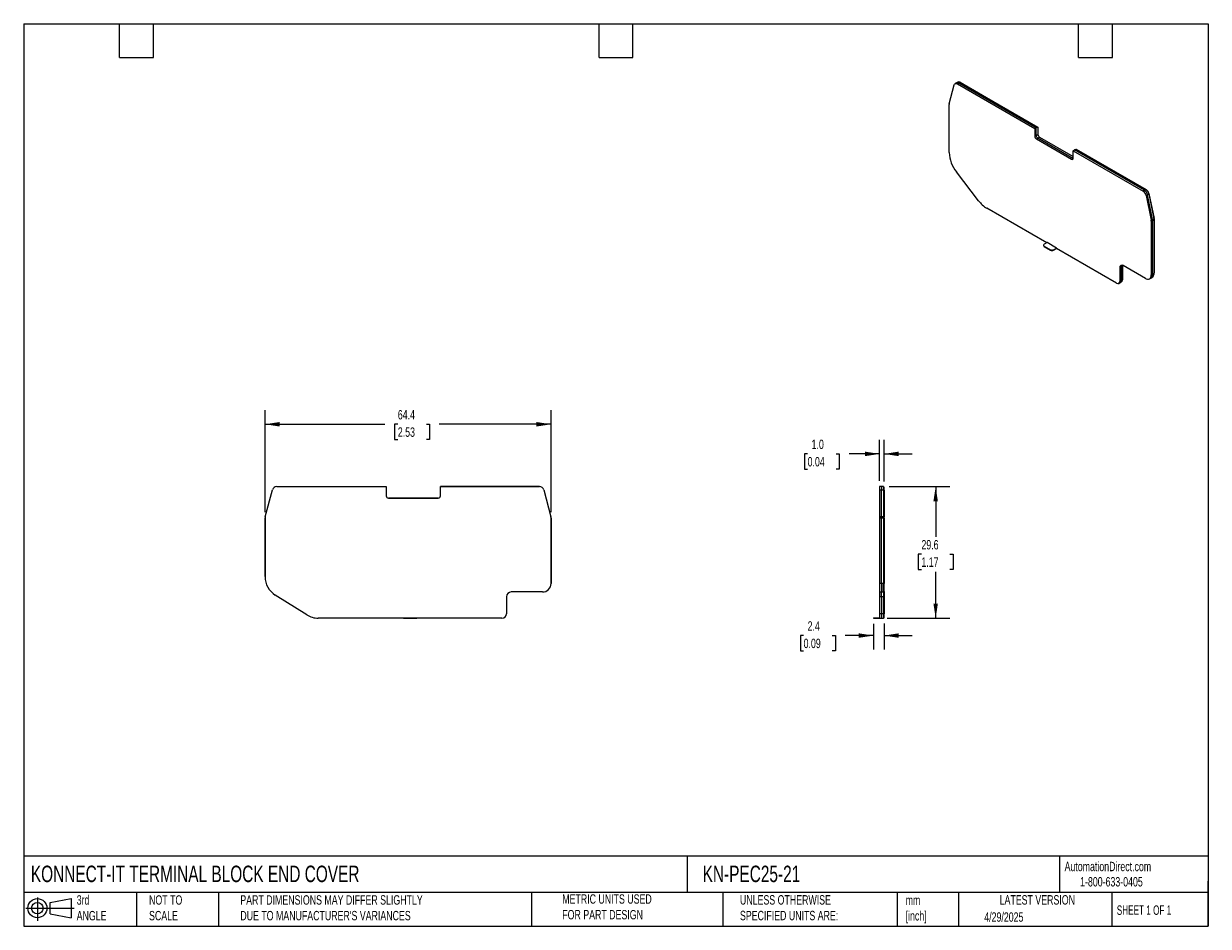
# Model space of a CAD drawing. Header units: millimetres. Extents: x 6 to 273, y 6 to 210.
import ezdxf

# ---------------------------------------------------------------- set-up
doc = ezdxf.new("R2010")
doc.units = ezdxf.units.MM
doc.linetypes.add('SLD-Solid', pattern=[0])
doc.layers.add('DIMENSIONS', color=140, linetype='SLD-Solid', lineweight=25)
doc.layers.add('TEXT', color=140, linetype='SLD-Solid', lineweight=25)
doc.layers.add('SLD-DEFPOINTS', color=7, linetype='Continuous')
doc.styles.add('SLDTEXTSTYLE0', font='TXT', dxfattribs={"width": 0.7})
doc.styles.add('SLDTEXTSTYLE1', font='TXT', dxfattribs={"width": 0.65})
doc.dimstyles.new('SLDDIMSTYLE0', dxfattribs={"dimtxt": 2.158008, "dimasz": 3.302, "dimexe": 0, "dimexo": 0.0625, "dimgap": 0.539502, "dimtad": 0, "dimtih": 1, "dimtoh": 1, "dimrnd": 1e-09, "dimzin": 12, "dimdsep": 46, "dimtxsty": 'SLDTEXTSTYLE0', "dimsah": 1, "dimcen": 0.09, "dimadec": 0, "dimazin": 3, "dimtfac": 1, "dimtofl": 0, "dimtmove": 0, "dimatfit": 3, "dimfxl": 0, "dimfrac": 2, "dimtolj": 1, "dimtzin": 12, "dimarcsym": 0})
doc.dimstyles.new('SLDDIMSTYLE1', dxfattribs={"dimtxt": 2.158008, "dimasz": 3.302, "dimexe": 0, "dimexo": 0.0625, "dimgap": 0.539502, "dimtad": 0, "dimtih": 1, "dimtoh": 1, "dimrnd": 1e-09, "dimzin": 12, "dimdsep": 46, "dimtxsty": 'SLDTEXTSTYLE0', "dimsah": 1, "dimcen": 0.09, "dimadec": 0, "dimazin": 3, "dimtfac": 1, "dimtmove": 0, "dimatfit": 0, "dimfxl": 0, "dimfrac": 2, "dimtolj": 1, "dimtzin": 12, "dimarcsym": 0})
doc.dimstyles.new('SLDDIMSTYLE2', dxfattribs={"dimtxt": 2.158008, "dimasz": 3.302, "dimexe": 0, "dimexo": 0.0625, "dimgap": 0.539502, "dimtad": 0, "dimtih": 1, "dimtoh": 1, "dimrnd": 1e-09, "dimzin": 4, "dimdsep": 46, "dimtxsty": 'SLDTEXTSTYLE0', "dimsah": 1, "dimcen": 0.09, "dimadec": 0, "dimazin": 1, "dimtfac": 1, "dimtmove": 0, "dimatfit": 0, "dimfxl": 0, "dimfrac": 2, "dimtolj": 1, "dimtzin": 12, "dimarcsym": 0})

# ---------------------------------------------------------------- blocks, each defined once
blk = doc.blocks.new('Block11')
at = {"color": 7, "linetype": 'SLD-Solid', "lineweight": 18}
for p, q in [((0, 2.88), (10.87, 2.88)), ((2.59, 5.31), (2.59, 0)), ((5.48, 4.17), (10.18, 5.03)), ((5.48, 1.6), (5.48, 4.17)), ((10.18, 5.03), (10.18, 0.73)), ((5.48, 1.6), (10.18, 0.73))]:
    blk.add_line(p, q, dxfattribs=at)
for radius in [2.15, 1.29]:
    blk.add_circle((2.59, 2.88), radius, dxfattribs=at)
blk = doc.blocks.new('Block12')
at = {"layer": 'SLD-DEFPOINTS'}
blk.add_blockref('Block11', (0, 0), dxfattribs=at)
blk = doc.blocks.new('_D')
at = {"layer": 'DIMENSIONS'}
for p, q in [((60.7, 99.56), (60.7, 122.54)), ((125.07, 99.57), (125.07, 122.54)), ((60.7, 119.37), (87.66, 119.37)), ((90.58, 119.37), (89.86, 119.37)), ((89.86, 119.37), (89.86, 115.94)), ((97, 119.37), (97.72, 119.37)), ((97.72, 119.37), (97.72, 115.94)), ((125.07, 119.37), (99.92, 119.37)), ((89.86, 115.94), (90.58, 115.94)), ((97.72, 115.94), (97, 115.94))]:
    blk.add_line(p, q, dxfattribs=at)
for points in [[(60.7, 119.37), (64, 118.86), (64, 119.88)], [(125.07, 119.37), (121.77, 119.88), (121.77, 118.86)]]:
    blk.add_solid(points, dxfattribs=at)
at = {"layer": 'DIMENSIONS', "char_height": 2.117, "attachment_point": 1, "style": 'SLDTEXTSTYLE0'}
for s, insert in [('64.4', (90.58, 122.58)), ('2.53', (90.58, 118.67))]:
    blk.add_mtext(s, dxfattribs=dict(at, insert=insert))
blk = doc.blocks.new('_D_1')
at = {"layer": 'DIMENSIONS'}
for p, q in [((197.65, 74.45), (197.65, 68.63)), ((200.05, 74.55), (200.05, 68.63)), ((181.94, 71.8), (181.21, 71.8)), ((181.21, 71.8), (181.21, 68.37)), ((188.35, 71.8), (189.08, 71.8)), ((189.08, 71.8), (189.08, 68.37)), ((197.65, 71.8), (191.27, 71.8)), ((200.05, 71.8), (206.4, 71.8)), ((181.21, 68.37), (181.94, 68.37)), ((189.08, 68.37), (188.35, 68.37))]:
    blk.add_line(p, q, dxfattribs=at)
for points in [[(197.65, 71.8), (194.35, 72.31), (194.35, 71.3)], [(200.05, 71.8), (203.35, 71.3), (203.35, 72.31)]]:
    blk.add_solid(points, dxfattribs=at)
at = {"layer": 'DIMENSIONS', "char_height": 2.117, "attachment_point": 1, "style": 'SLDTEXTSTYLE0'}
for s, insert in [('2.4', (182.84, 75.02)), ('0.09', (181.94, 71.1))]:
    blk.add_mtext(s, dxfattribs=dict(at, insert=insert))
blk = doc.blocks.new('_D_2')
at = {"layer": 'DIMENSIONS'}
for p, q in [((199.05, 106.6), (199.05, 115.88)), ((200.05, 106.5), (200.05, 115.88)), ((182.84, 112.7), (182.11, 112.7)), ((182.11, 112.7), (182.11, 109.27)), ((189.25, 112.7), (189.98, 112.7)), ((189.98, 112.7), (189.98, 109.27)), ((199.05, 112.7), (192.18, 112.7)), ((200.05, 112.7), (206.4, 112.7)), ((182.11, 109.27), (182.84, 109.27)), ((189.98, 109.27), (189.25, 109.27))]:
    blk.add_line(p, q, dxfattribs=at)
for points in [[(199.05, 112.7), (195.75, 113.21), (195.75, 112.19)], [(200.05, 112.7), (203.35, 112.19), (203.35, 113.21)]]:
    blk.add_solid(points, dxfattribs=at)
at = {"layer": 'DIMENSIONS', "char_height": 2.117, "attachment_point": 1, "style": 'SLDTEXTSTYLE0'}
for s, insert in [('1.0', (183.74, 115.91)), ('0.04', (182.84, 112))]:
    blk.add_mtext(s, dxfattribs=dict(at, insert=insert))
blk = doc.blocks.new('_D_3')
at = {"layer": 'DIMENSIONS'}
for p, q in [((201.17, 105.33), (214.84, 105.33)), ((211.67, 105.33), (211.67, 94.01)), ((208.46, 90.1), (207.73, 90.1)), ((207.73, 90.1), (207.73, 86.67)), ((214.87, 90.1), (215.6, 90.1)), ((215.6, 90.1), (215.6, 86.67)), ((207.73, 86.67), (208.46, 86.67)), ((211.67, 75.72), (211.67, 86.18)), ((215.6, 86.67), (214.87, 86.67)), ((200.75, 75.72), (214.84, 75.72))]:
    blk.add_line(p, q, dxfattribs=at)
for points in [[(211.67, 105.33), (211.16, 102.02), (212.17, 102.02)], [(211.67, 75.72), (212.17, 79.02), (211.16, 79.02)]]:
    blk.add_solid(points, dxfattribs=at)
at = {"layer": 'DIMENSIONS', "char_height": 2.117, "attachment_point": 1, "style": 'SLDTEXTSTYLE0'}
for s, insert in [('29.6', (208.46, 93.31)), ('1.17', (208.46, 89.39))]:
    blk.add_mtext(s, dxfattribs=dict(at, insert=insert))

msp = doc.modelspace()

# ---------------------------------------------------------------- linework, layer by layer
for p, q in [((214.726, 191.528), (215.869, 195.795)), ((216.353, 196.229), (216.052, 196.056)), ((216.653, 196.403), (216.353, 196.229)), ((216.552, 196.006), (216.853, 196.18)), ((216.552, 196.006), (233.996, 185.936)), ((216.853, 196.18), (217.153, 196.353)), ((234.296, 186.11), (216.853, 196.18)), ((234.296, 186.11), (216.853, 196.18)), ((217.153, 196.353), (234.597, 186.283)), ((217.224, 196.313), (217.259, 196.333)), ((217.259, 196.333), (234.703, 186.263)), ((214.702, 180.531), (214.702, 191.331)), ((234.296, 186.11), (233.996, 185.936)), ((233.996, 185.936), (233.996, 184.231)), ((233.996, 184.231), (234.296, 184.405)), ((234.597, 186.283), (234.296, 186.11)), ((234.296, 184.405), (234.296, 186.11)), ((234.296, 184.405), (234.296, 186.11)), ((234.296, 184.405), (234.703, 184.64)), ((234.597, 186.283), (234.597, 186.202)), ((234.597, 186.202), (234.703, 186.263)), ((234.65, 183.793), (235.056, 184.027)), ((234.703, 186.263), (234.703, 184.64)), ((235.056, 184.027), (242.622, 179.659)), ((234.349, 183.619), (234.65, 183.793)), ((234.349, 183.619), (242.269, 179.047)), ((242.569, 179.221), (234.65, 183.793)), ((242.569, 179.221), (234.65, 183.793)), ((242.269, 179.047), (242.569, 179.221)), ((242.569, 179.221), (242.622, 179.251)), ((242.619, 179.196), (242.569, 179.221)), ((242.619, 179.196), (242.569, 179.221)), ((242.622, 180.956), (242.923, 181.13)), ((242.622, 179.251), (242.622, 180.956)), ((242.622, 180.956), (258.371, 171.865)), ((242.923, 181.13), (243.224, 181.303)), ((258.672, 172.038), (242.923, 181.13)), ((258.672, 172.038), (242.923, 181.13)), ((243.224, 181.303), (258.972, 172.212)), ((243.33, 181.283), (243.294, 181.263)), ((243.33, 181.283), (259.078, 172.191)), ((221.328, 169.686), (216.323, 176.208)), ((258.672, 172.038), (258.371, 171.865)), ((258.972, 172.212), (258.672, 172.038)), ((259.078, 172.191), (259.04, 172.169)), ((259.054, 170.865), (259.355, 171.039)), ((259.054, 170.865), (260.196, 165.285)), ((259.355, 171.039), (259.655, 171.212)), ((260.497, 165.458), (259.355, 171.039)), ((260.497, 165.458), (259.355, 171.039)), ((259.644, 171.263), (259.693, 171.292)), ((259.655, 171.212), (260.797, 165.632)), ((259.693, 171.292), (260.835, 165.711)), ((236.663, 160.219), (223.172, 168.008)), ((260.497, 165.458), (260.196, 165.285)), ((260.797, 165.632), (260.497, 165.458)), ((260.521, 165.233), (260.821, 165.406)), ((260.835, 165.711), (260.787, 165.683)), ((260.818, 165.486), (260.857, 165.508)), ((260.821, 165.406), (260.821, 153.332)), ((260.857, 165.508), (260.857, 153.434)), ((260.22, 165.059), (260.521, 165.233)), ((260.22, 165.059), (260.22, 152.985)), ((260.521, 153.158), (260.521, 165.233)), ((260.521, 153.158), (260.521, 165.233)), ((236.734, 160.26), (236.097, 159.893)), ((238.855, 159.036), (236.734, 160.26)), ((235.951, 159.689), (235.951, 159.607)), ((236.097, 159.485), (237.511, 158.668)), ((236.097, 159.403), (236.097, 159.485)), ((236.097, 159.403), (237.511, 158.587)), ((237.511, 158.668), (237.511, 158.587)), ((238.219, 158.668), (238.855, 159.036)), ((238.219, 158.587), (238.855, 158.954)), ((238.219, 158.587), (238.219, 158.668)), ((238.855, 158.954), (238.855, 159.036)), ((252.417, 151.125), (238.855, 158.954)), ((253.424, 154.805), (253.124, 154.632)), ((253.725, 154.978), (253.424, 154.805)), ((253.424, 154.805), (253.424, 151.707)), ((253.424, 154.805), (253.424, 151.707)), ((253.725, 154.978), (253.725, 151.88)), ((253.76, 155.081), (253.729, 155.062)), ((253.762, 155.147), (253.76, 155.081)), ((253.76, 155.081), (253.76, 151.982)), ((258.877, 152.209), (253.902, 155.081)), ((253.124, 154.632), (253.124, 151.533)), ((259.827, 152.115), (260.127, 152.288)), ((260.127, 152.288), (260.428, 152.462)), ((260.521, 153.158), (260.22, 152.985)), ((260.821, 153.332), (260.521, 153.158)), ((260.857, 153.434), (260.821, 153.413)), ((252.917, 151.075), (253.217, 151.249)), ((253.424, 151.707), (253.124, 151.533)), ((253.217, 151.249), (253.518, 151.422)), ((253.725, 151.88), (253.424, 151.707)), ((253.76, 151.982), (253.725, 151.962)), ((60.73, 98.551), (62.347, 104.585)), ((63.313, 105.327), (87.982, 105.327)), ((87.982, 105.327), (87.982, 103.239)), ((122.454, 105.327), (100.182, 105.327)), ((100.182, 103.239), (100.182, 105.327)), ((100.182, 105.327), (122.454, 105.327)), ((123.42, 104.585), (125.035, 98.558)), ((199.478, 105.327), (199.053, 105.327)), ((199.053, 105.327), (199.053, 104.585)), ((199.478, 105.327), (199.053, 105.327)), ((199.053, 104.585), (199.478, 104.585)), ((199.053, 104.585), (199.053, 98.558)), ((199.903, 105.327), (199.478, 105.327)), ((199.478, 105.327), (199.478, 104.585)), ((199.903, 105.327), (199.478, 105.327)), ((199.478, 105.327), (199.478, 104.585)), ((199.478, 104.585), (199.903, 104.585)), ((199.478, 98.558), (199.478, 104.585)), ((199.478, 98.558), (199.478, 104.585)), ((199.903, 105.327), (199.903, 104.585)), ((200.053, 105.227), (199.903, 105.227)), ((199.903, 104.585), (199.903, 98.558)), ((199.903, 104.56), (200.053, 104.56)), ((200.053, 104.56), (200.053, 105.227)), ((200.053, 104.56), (200.053, 98.532)), ((99.682, 102.739), (88.482, 102.739)), ((88.482, 102.739), (99.682, 102.739)), ((60.696, 98.292), (60.696, 85.066)), ((60.696, 85.066), (60.696, 98.292)), ((125.069, 83.512), (125.069, 98.299)), ((125.069, 98.299), (125.069, 83.512)), ((199.478, 98.558), (199.053, 98.558)), ((199.053, 98.558), (199.053, 98.299)), ((199.053, 98.299), (199.478, 98.299)), ((199.053, 98.299), (199.053, 83.512)), ((199.903, 98.558), (199.478, 98.558)), ((199.478, 98.558), (199.478, 98.299)), ((199.478, 98.558), (199.478, 98.299)), ((199.478, 98.299), (199.903, 98.299)), ((199.478, 83.512), (199.478, 98.299)), ((199.478, 83.512), (199.478, 98.299)), ((199.903, 98.299), (199.903, 98.558)), ((200.053, 98.532), (199.903, 98.532)), ((199.903, 98.299), (199.903, 83.512)), ((199.903, 98.299), (200.053, 98.299)), ((200.053, 98.299), (200.053, 98.532)), ((200.053, 98.299), (200.053, 83.512)), ((199.053, 83.512), (199.053, 81.612)), ((199.478, 83.512), (199.053, 83.512)), ((199.478, 83.512), (199.478, 81.612)), ((199.903, 83.512), (199.478, 83.512)), ((199.478, 83.512), (199.478, 81.612)), ((199.903, 81.612), (199.903, 83.512)), ((200.053, 83.512), (199.903, 83.512)), ((200.053, 81.712), (200.053, 83.512)), ((70.067, 76.468), (62.989, 80.917)), ((115.033, 80.512), (115.033, 76.717)), ((123.169, 81.612), (116.133, 81.612)), ((199.053, 81.612), (199.478, 81.612)), ((199.053, 81.612), (199.053, 80.512)), ((199.478, 80.512), (199.053, 80.512)), ((199.053, 80.512), (199.053, 76.717)), ((199.478, 81.612), (199.903, 81.612)), ((199.478, 80.512), (199.478, 81.612)), ((199.478, 80.512), (199.478, 81.612)), ((199.903, 80.512), (199.478, 80.512)), ((199.478, 80.512), (199.478, 76.717)), ((199.478, 80.512), (199.478, 76.717)), ((199.903, 81.712), (200.053, 81.712)), ((199.903, 81.612), (199.903, 80.512)), ((200.053, 80.512), (199.903, 80.512)), ((199.903, 80.512), (199.903, 76.717)), ((200.053, 81.712), (200.053, 80.512)), ((200.053, 80.512), (200.053, 76.717)), ((91.854, 75.717), (72.674, 75.717)), ((91.854, 75.817), (91.854, 75.717)), ((91.854, 75.817), (92.354, 75.817)), ((91.854, 75.717), (92.354, 75.717)), ((92.354, 75.717), (92.354, 75.817)), ((92.354, 75.817), (94.354, 75.817)), ((92.354, 75.717), (94.354, 75.717)), ((94.354, 75.817), (94.354, 75.717)), ((94.354, 75.817), (94.854, 75.817)), ((94.354, 75.717), (94.854, 75.717)), ((94.854, 75.717), (94.854, 75.817)), ((114.033, 75.717), (94.854, 75.717)), ((197.653, 75.817), (197.653, 75.717)), ((197.653, 75.817), (198.153, 75.817)), ((197.653, 75.717), (198.153, 75.717)), ((198.153, 75.717), (198.153, 75.817)), ((198.153, 75.817), (199.053, 75.817)), ((198.153, 75.717), (199.053, 75.717)), ((199.478, 76.717), (199.053, 76.717)), ((199.053, 76.717), (199.053, 75.717)), ((199.053, 75.717), (199.478, 75.717)), ((199.903, 76.717), (199.478, 76.717)), ((199.478, 76.717), (199.478, 75.717)), ((199.478, 76.717), (199.478, 75.717)), ((199.478, 75.717), (199.903, 75.717)), ((199.903, 76.717), (199.903, 75.717)), ((200.053, 76.717), (199.903, 76.717)), ((199.903, 75.817), (200.053, 75.817)), ((200.053, 75.817), (200.053, 76.717))]:
    msp.add_line(p, q)
at = {"flags": 128}
for points in [[(215.869, 195.795), (215.908, 195.899), (215.964, 195.983), (216.036, 196.046), (216.122, 196.086), (216.219, 196.102), (216.325, 196.094), (216.437, 196.062), (216.552, 196.006)], [(253.742, 155.154), (253.74, 155.145), (253.725, 154.978)], [(260.781, 152.979), (260.837, 153.189), (260.857, 153.434)]]:
    msp.add_lwpolyline(points, dxfattribs=at)
for centre, radius, start, end in [((216.559, 195.766), 0.507, 54.67243, 114.01713), ((216.559, 195.766), 0.507, 54.67243, 114.01713), ((216.861, 195.954), 0.495, 53.84976, 114.8398), ((216.946, 195.823), 0.599, 58.4065, 83.44659), ((215.467, 191.338), 0.765, 165.57454, 180.51), ((234.763, 184.266), 0.768, 182.60548, 237.39452), ((235.064, 184.44), 0.768, 182.60548, 237.39452), ((235.064, 184.44), 0.768, 182.60548, 237.39452), ((235.471, 184.675), 0.768, 182.60549, 237.39451), ((222.148, 180.857), 7.453, 182.50892, 218.59831), ((242.407, 179.216), 0.218, 230.79677, 9.21388), ((257.519, 170.549), 1.567, 11.62807, 57.06595), ((257.82, 170.723), 1.567, 11.62779, 57.0661), ((257.82, 170.723), 1.567, 11.62779, 57.0661), ((258.12, 170.896), 1.567, 11.62807, 57.06595), ((258.311, 171.008), 1.411, 11.62779, 57.06609), ((226.536, 173.556), 6.489, 216.62101, 238.77119), ((259.392, 165.226), 1.129, 0.346, 11.8652), ((259.392, 165.226), 1.129, 0.346, 11.8652), ((259.693, 165.4), 1.129, 0.34601, 11.8652), ((259.841, 165.502), 1.016, 0.34601, 11.8652), ((259.092, 165.053), 1.129, 0.346, 11.8652), ((236.201, 159.632), 0.251, 185.6948, 245.62534), ((236.175, 159.689), 0.218, 110.78342, 249.21658), ((237.865, 159.351), 0.769, 242.60967, 297.39033), ((237.865, 159.269), 0.769, 242.60967, 297.39033), ((253.598, 154.708), 0.48, 50.79671, 189.21404), ((254.092, 154.835), 0.668, 148.38525, 182.59288), ((254.092, 154.835), 0.668, 148.38525, 182.59288), ((259.397, 152.859), 0.833, 231.32561, 8.68527), ((259.597, 153.052), 0.93, 304.77893, 6.53327), ((259.597, 153.052), 0.93, 304.77893, 6.53327), ((259.871, 153.237), 0.955, 305.64976, 5.66244), ((252.693, 151.463), 0.437, 230.79671, 9.21404), ((252.949, 151.646), 0.48, 304.05635, 7.25583), ((252.949, 151.646), 0.48, 304.05635, 7.25583), ((253.249, 151.82), 0.48, 304.05635, 7.25583), ((253.178, 151.962), 0.583, 336.20048, 1.94568), ((63.313, 104.327), 1, 90.00002, 164.99994), ((122.454, 104.327), 1, 15, 90.00001), ((88.482, 103.239), 0.5, 180, 270), ((99.682, 103.239), 0.5, 270, 360), ((61.696, 98.292), 1, 164.99994, 180.00001), ((124.069, 98.299), 1, 0, 15), ((65.596, 85.066), 4.9, 180, 237.84933), ((123.169, 83.512), 1.9, 270, 0.00001), ((116.133, 80.512), 1.1, 90, 180), ((72.674, 80.617), 4.9, 237.84933, 270), ((114.033, 76.717), 1, 270, 0)]:
    msp.add_arc(centre, radius, start, end)
at = {"layer": 'TEXT'}
for p, q in [((6.35, 209.55), (273.05, 209.55)), ((6.35, 209.55), (6.35, 6.35)), ((27.94, 201.93), (27.94, 209.55)), ((35.56, 201.93), (35.56, 209.55)), ((135.89, 201.93), (135.89, 209.55)), ((143.51, 201.93), (143.51, 209.55)), ((243.84, 201.93), (243.84, 209.55)), ((251.46, 201.93), (251.46, 209.55)), ((273.05, 209.55), (273.05, 6.35)), ((27.94, 201.93), (35.56, 201.93)), ((135.89, 201.93), (143.51, 201.93)), ((243.84, 201.93), (251.46, 201.93)), ((273.05, 22.126), (6.35, 22.126)), ((155.759, 22.126), (155.759, 13.97)), ((239.575, 22.126), (239.575, 13.97)), ((273.05, 6.35), (273.05, 16.51)), ((273.05, 13.97), (6.35, 13.97)), ((31.75, 13.97), (31.75, 6.35)), ((50.212, 13.97), (50.212, 6.35)), ((120.646, 13.97), (120.646, 6.35)), ((163.78, 13.97), (163.78, 6.35)), ((203.024, 13.97), (203.024, 6.35)), ((216.812, 13.97), (216.812, 6.35)), ((251.349, 13.97), (251.349, 6.35)), ((6.35, 6.35), (273.05, 6.35))]:
    msp.add_line(p, q, dxfattribs=at)

# ---------------------------------------------------------------- block references
at = {"layer": 'SLD-DEFPOINTS'}
msp.add_blockref('Block12', (6.838, 7.554), dxfattribs=at)

# ---------------------------------------------------------------- texts
at = {"layer": 'TEXT'}
for s, insert, char_height, attachment_point, style in [('KONNECT-IT TERMINAL BLOCK END COVER', (7.966, 20.006), 3.70417, 1, 'SLDTEXTSTYLE0'), ('KN-PEC25-21', (159.208, 20.006), 3.70417, 1, 'SLDTEXTSTYLE0'), ('AutomationDirect.com', (240.695, 20.877), 2.11667, 1, 'SLDTEXTSTYLE0'), ('1-800-633-0405', (244.192, 17.437), 2.11667, 1, 'SLDTEXTSTYLE0'), ('3rd^JANGLE', (18.282, 13.338), 2.1167, 1, 'SLDTEXTSTYLE0'), ('NOT TO^JSCALE', (34.575, 13.338), 2.11667, 1, 'SLDTEXTSTYLE0'), ("PART DIMENSIONS MAY DIFFER SLIGHTLY ^JDUE TO MANUFACTURER'S VARIANCES", (55.119, 13.341), 2.11667, 1, 'SLDTEXTSTYLE0'), ('METRIC UNITS USED ^JFOR PART DESIGN', (127.604, 13.556), 2.11667, 1, 'SLDTEXTSTYLE0'), ('UNLESS OTHERWISE ^JSPECIFIED UNITS ARE:', (167.608, 13.361), 2.11667, 1, 'SLDTEXTSTYLE0'), ('LATEST VERSION', (234.552, 13.364), 2.11667, 2, 'SLDTEXTSTYLE0'), ('mm^J[inch]', (204.907, 13.297), 2.1167, 1, 'SLDTEXTSTYLE0'), ('SHEET 1 OF 1', (252.441, 11.051), 2.11667, 1, 'SLDTEXTSTYLE1'), ('4/29/2025', (222.613, 9.497), 2.1167, 1, 'SLDTEXTSTYLE0')]:
    msp.add_mtext(s, dxfattribs=dict(at, insert=insert, char_height=char_height, attachment_point=attachment_point, style=style))

# ---------------------------------------------------------------- dimensions: what is measured, and where the dimension line sits
at = {"layer": 'DIMENSIONS'}
for base, p1, p2, angle, picture, middle in [((60.696, 119.367), (125.069, 98.299), (60.696, 98.292), 0.00001, '_D', (93.789, 119.367)), ((211.666, 105.327), (199.478, 75.717), (199.903, 105.327), 90, '_D_3', (211.666, 90.096))]:
    dim = msp.add_linear_dim(base=base, p1=p1, p2=p2, angle=angle, dimstyle='SLDDIMSTYLE0', dxfattribs=at)
    dim.commit()
    dim.dimension.update_dxf_attribs({"geometry": picture, "text_midpoint": middle, "dimtype": 160})
for base, p1, p2, dimstyle, picture, middle in [((200.053, 112.7), (199.053, 105.327), (200.053, 105.227), 'SLDDIMSTYLE2', '_D_2', (186.046, 112.7)), ((197.653, 71.804), (200.053, 75.817), (197.653, 75.717), 'SLDDIMSTYLE1', '_D_1', (185.145, 71.804))]:
    dim = msp.add_linear_dim(base=base, p1=p1, p2=p2, dimstyle=dimstyle, dxfattribs=at)
    dim.commit()
    dim.dimension.update_dxf_attribs({"geometry": picture, "text_midpoint": middle, "dimtype": 160})

doc.saveas('drawing.dxf')
